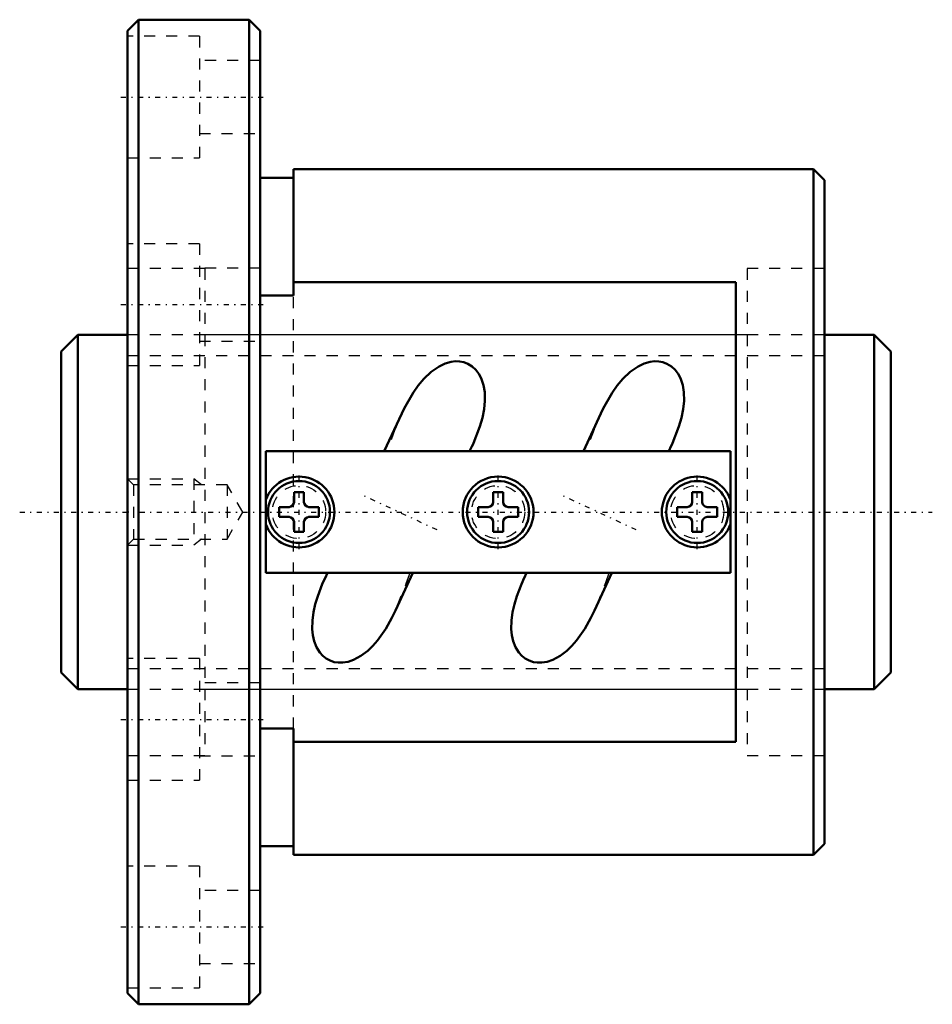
# Model space of a CAD drawing. Header units: millimetres. Extents: x -9.8 to 72.8, y -44.5 to 44.5.
import ezdxf

# ---------------------------------------------------------------- set-up
doc = ezdxf.new("R2010")
doc.units = ezdxf.units.MM
doc.linetypes.add('Center', pattern=[1.5, 0.45, -0.5, 0.05, -0.5])
doc.linetypes.add('Dashed', pattern=[2, 1, -1])
for name, color, linetype, lineweight in [('2d ConnectionPoints', 7, 'Continuous', 50), ('AM_0', 7, 'Continuous', 50), ('AM_5', 3, 'Continuous', 25), ('AM_7', 7, 'Center', 25), ('AM_9', 6, 'Dashed', 25)]:
    doc.layers.add(name, color=color, linetype=linetype, lineweight=lineweight)

# ---------------------------------------------------------------- blocks, each defined once
blk = doc.blocks.new('1_N00SBN3206V_5Nut_0_in_SBN3206V_5G0_75LC0_0000__0')
at = {"layer": 'AM_0'}
for p, q in [((1, 44.5), (0, 43.5)), ((1, 44.5), (1, -44.5)), ((11, 44.5), (1, 44.5)), ((11, 44.5), (11, -44.5)), ((12, 43.5), (11, 44.5)), ((0, 43.5), (0, -43.5)), ((12, 43.5), (12, -43.5)), ((15, 19.571), (15, 31)), ((62, 31), (15, 31)), ((62, 31), (62, -31)), ((63, 30), (62, 31)), ((15, 30.2), (12, 30.2)), ((63, 30), (63, -30)), ((15, 20.785), (55, 20.785)), ((55, -20.785), (55, 20.785)), ((12, 19.571), (15, 19.571)), ((24.79, 8.903), (23.205, 5.505)), ((42.79, 8.903), (41.205, 5.505)), ((54.5, 5.5), (12.5, 5.5)), ((12.5, 5.5), (12.5, -5.5)), ((30.926, 5.499), (31.145, 5.969)), ((48.926, 5.499), (49.145, 5.969)), ((54.5, -5.5), (54.5, 5.5)), ((15.05, 1.8), (15.05, 0.9)), ((15.95, 1.8), (15.05, 1.8)), ((15.95, 0.9), (15.95, 1.8)), ((33.95, 1.8), (33.05, 1.8)), ((33.05, 1.8), (33.05, 0.9)), ((33.95, 0.9), (33.95, 1.8)), ((51.05, 1.8), (51.05, 0.9)), ((51.95, 1.8), (51.05, 1.8)), ((51.95, 0.9), (51.95, 1.8)), ((13.7, 0.45), (13.7, -0.45)), ((14.6, 0.45), (13.7, 0.45)), ((17.3, 0.45), (16.4, 0.45)), ((17.3, -0.45), (17.3, 0.45)), ((31.7, 0.45), (31.7, -0.45)), ((32.6, 0.45), (31.7, 0.45)), ((35.3, 0.45), (34.4, 0.45)), ((35.3, -0.45), (35.3, 0.45)), ((50.6, 0.45), (49.7, 0.45)), ((49.7, 0.45), (49.7, -0.45)), ((53.3, 0.45), (52.4, 0.45)), ((53.3, -0.45), (53.3, 0.45)), ((13.7, -0.45), (14.6, -0.45)), ((16.4, -0.45), (17.3, -0.45)), ((31.7, -0.45), (32.6, -0.45)), ((34.4, -0.45), (35.3, -0.45)), ((49.7, -0.45), (50.6, -0.45)), ((52.4, -0.45), (53.3, -0.45)), ((15.05, -0.9), (15.05, -1.8)), ((15.95, -1.8), (15.95, -0.9)), ((33.05, -0.9), (33.05, -1.8)), ((33.95, -1.8), (33.95, -0.9)), ((51.05, -0.9), (51.05, -1.8)), ((51.95, -1.8), (51.95, -0.9)), ((15.05, -1.8), (15.95, -1.8)), ((33.05, -1.8), (33.95, -1.8)), ((51.05, -1.8), (51.95, -1.8)), ((12.5, -5.5), (54.5, -5.5)), ((18.072, -5.502), (17.855, -5.969)), ((24.21, -8.903), (25.794, -5.508)), ((36.072, -5.502), (35.855, -5.969)), ((42.21, -8.903), (43.794, -5.508)), ((15, -19.571), (12, -19.571)), ((15, -31), (15, -19.571)), ((55, -20.785), (15, -20.785)), ((12, -30.2), (15, -30.2)), ((62, -31), (63, -30)), ((15, -31), (62, -31)), ((0, -43.5), (1, -44.5)), ((11, -44.5), (12, -43.5)), ((1, -44.5), (11, -44.5))]:
    blk.add_line(p, q, dxfattribs=at)
for points in [[(31.142, 5.963), (31.259, 6.217), (31.847, 7.716), (32.073, 8.502), (32.233, 9.305), (32.307, 10.062), (32.289, 10.834), (32.185, 11.471), (31.976, 12.099), (31.766, 12.494), (31.491, 12.859), (31.161, 13.162), (30.764, 13.403), (30.403, 13.537), (30.013, 13.61), (29.633, 13.619), (29.248, 13.572), (28.698, 13.415), (28.165, 13.164), (27.441, 12.666), (26.786, 12.047), (26.272, 11.436), (25.812, 10.783), (25.009, 9.36), (24.785, 8.893)], [(49.142, 5.963), (49.259, 6.217), (49.847, 7.716), (50.073, 8.502), (50.233, 9.305), (50.307, 10.062), (50.289, 10.834), (50.185, 11.471), (49.976, 12.099), (49.766, 12.494), (49.491, 12.859), (49.161, 13.162), (48.764, 13.403), (48.403, 13.537), (48.013, 13.61), (47.633, 13.619), (47.248, 13.572), (46.698, 13.415), (46.165, 13.164), (45.441, 12.666), (44.786, 12.047), (44.272, 11.436), (43.812, 10.783), (43.009, 9.36), (42.785, 8.893)], [(17.858, -5.963), (17.6, -6.536), (17.189, -7.607), (16.973, -8.321), (16.809, -9.05), (16.708, -9.813), (16.693, -10.582), (16.749, -11.137), (16.874, -11.689), (17.076, -12.211), (17.379, -12.702), (17.642, -12.994), (17.957, -13.246), (18.303, -13.434), (18.69, -13.561), (19.058, -13.616), (19.439, -13.614), (19.944, -13.529), (20.441, -13.359), (21.099, -13.004), (21.71, -12.538), (22.168, -12.096), (22.587, -11.616), (23.336, -10.549), (23.894, -9.554), (24.215, -8.892)], [(35.858, -5.963), (35.6, -6.536), (35.189, -7.607), (34.973, -8.321), (34.809, -9.05), (34.708, -9.813), (34.693, -10.582), (34.749, -11.137), (34.874, -11.689), (35.076, -12.211), (35.379, -12.702), (35.642, -12.994), (35.957, -13.246), (36.303, -13.434), (36.69, -13.561), (37.058, -13.616), (37.439, -13.614), (37.944, -13.529), (38.441, -13.359), (39.099, -13.004), (39.71, -12.538), (40.168, -12.096), (40.587, -11.616), (41.336, -10.549), (41.894, -9.554), (42.215, -8.892)]]:
    blk.add_lwpolyline(points, dxfattribs=at)
for centre, radius in [((15.5, 0), 2.8), ((33.5, 0), 3.2), ((33.5, 0), 2.8), ((51.5, 0), 2.8)]:
    blk.add_circle(centre, radius, dxfattribs=at)
for centre, radius, start, end in [((15.5, 0), 3.2, 200.36413, 159.63587), ((51.5, 0), 3.2, 20.36413, 339.63587), ((14.6, 0.9), 0.45, 270, 0), ((16.4, 0.9), 0.45, 180, 270), ((32.6, 0.9), 0.45, 270, 0), ((34.4, 0.9), 0.45, 180, 270), ((50.6, 0.9), 0.45, 270, 0), ((52.4, 0.9), 0.45, 180, 270), ((14.6, -0.9), 0.45, 360, 90), ((16.4, -0.9), 0.45, 90, 180), ((32.6, -0.9), 0.45, 0, 90), ((34.4, -0.9), 0.45, 90, 180), ((50.6, -0.9), 0.45, 360, 90), ((52.4, -0.9), 0.45, 90, 180)]:
    blk.add_arc(centre, radius, start, end, dxfattribs=at)
at = {"layer": 'AM_5', "linetype": 'Dashed'}
for p, q in [((0, 3), (6, 3)), ((6.69, 2.458), (6, 3)), ((6, 3), (6, -3)), ((6.69, -2.458), (6, -3)), ((0, -3), (6, -3))]:
    blk.add_line(p, q, dxfattribs=at)
at = {"layer": 'AM_7'}
for p, q in [((-0.6, 37.5), (12.6, 37.5)), ((-0.6, 18.75), (12.6, 18.75)), ((15.5, -3.36), (15.5, 3.36)), ((33.5, -3.36), (33.5, 3.36)), ((51.5, -3.36), (51.5, 3.36)), ((27.989, -1.627), (21.011, 1.627)), ((45.989, -1.627), (39.011, 1.627)), ((-0.6, -18.75), (12.6, -18.75)), ((-0.6, -37.5), (12.6, -37.5))]:
    blk.add_line(p, q, dxfattribs=at)
at = {"layer": 'AM_9'}
for p, q in [((6.5, 43), (0, 43)), ((6.5, 43), (6.5, 32)), ((12, 40.8), (6.5, 40.8)), ((6.5, 34.2), (12, 34.2)), ((0, 32), (6.5, 32)), ((6.5, 24.25), (0, 24.25)), ((6.5, 24.25), (6.5, 13.25)), ((7, 22), (0, 22)), ((12, 22.05), (6.5, 22.05)), ((7, 22), (7, -22)), ((56, 22), (56, -22)), ((63, 22), (56, 22)), ((15, -19.571), (15, 19.571)), ((6.5, 15.45), (12, 15.45)), ((56, 16), (7, 16)), ((0, 13.25), (6.5, 13.25)), ((30.919, 5.5), (31.142, 5.963)), ((48.919, 5.5), (49.142, 5.963)), ((0.541, 2.458), (0, 3)), ((9, 2.458), (0.541, 2.458)), ((0.541, 2.458), (0.541, -2.458)), ((10.419, 0), (9, 2.458)), ((9, 2.458), (9, -2.458)), ((9, -2.458), (10.419, 0)), ((0, -3), (0.541, -2.458)), ((0.541, -2.458), (9, -2.458)), ((18.081, -5.5), (17.858, -5.963)), ((36.081, -5.5), (35.858, -5.963)), ((6.5, -13.25), (0, -13.25)), ((6.5, -13.25), (6.5, -24.25)), ((12, -15.45), (6.5, -15.45)), ((7, -16), (56, -16)), ((0, -22), (7, -22)), ((6.5, -22.05), (12, -22.05)), ((56, -22), (63, -22)), ((0, -24.25), (6.5, -24.25)), ((6.5, -32), (0, -32)), ((6.5, -32), (6.5, -43)), ((12, -34.2), (6.5, -34.2)), ((6.5, -40.8), (12, -40.8)), ((0, -43), (6.5, -43))]:
    blk.add_line(p, q, dxfattribs=at)
for points in [[(24.785, 8.893), (24.572, 8.417), (24.176, 7.457), (23.452, 5.5)], [(42.785, 8.893), (42.572, 8.417), (42.176, 7.457), (41.452, 5.5)], [(24.215, -8.892), (24.382, -8.522), (25.232, -6.375), (25.548, -5.5)], [(42.215, -8.892), (42.382, -8.522), (43.232, -6.375), (43.548, -5.5)]]:
    blk.add_lwpolyline(points, dxfattribs=at)
for centre in [(15.5, 0), (33.5, 0), (51.5, 0)]:
    blk.add_circle(centre, 2.4, dxfattribs=at)
blk = doc.blocks.new('2_N010SBN3206V_50Shaft_0_in_SBN3206V_5G0_75LC0_0000__0')
at = {"layer": 'AM_0'}
for p, q in [((-4.5, 16), (-6, 14.5)), ((0, 16), (-4.5, 16)), ((-4.5, 16), (-4.5, -16)), ((67.5, 16), (63, 16)), ((69, 14.5), (67.5, 16)), ((67.5, 16), (67.5, -16)), ((-6, 14.5), (-6, -14.5)), ((69, 14.5), (69, -14.5)), ((-6, -14.5), (-4.5, -16)), ((67.5, -16), (69, -14.5)), ((-4.5, -16), (0, -16)), ((63, -16), (67.5, -16))]:
    blk.add_line(p, q, dxfattribs=at)
at = {"layer": 'AM_5', "linetype": 'Dashed'}
for p, q in [((0, 14.1595), (63, 14.1595)), ((0, -14.1595), (63, -14.1595))]:
    blk.add_line(p, q, dxfattribs=at)
at = {"layer": 'AM_7'}
blk.add_line((-9.75, 0), (72.75, 0), dxfattribs=at)
at = {"layer": 'AM_9'}
for p, q in [((63, 16), (0, 16)), ((0, -16), (63, -16))]:
    blk.add_line(p, q, dxfattribs=at)

msp = doc.modelspace()

# ---------------------------------------------------------------- linework, layer by layer
at = {"layer": '2d ConnectionPoints'}
msp.add_point((0, 0), dxfattribs=at)

# ---------------------------------------------------------------- block references
for name in ['1_N00SBN3206V_5Nut_0_in_SBN3206V_5G0_75LC0_0000__0', '2_N010SBN3206V_50Shaft_0_in_SBN3206V_5G0_75LC0_0000__0']:
    msp.add_blockref(name, (0, 0))

doc.saveas('drawing.dxf')
